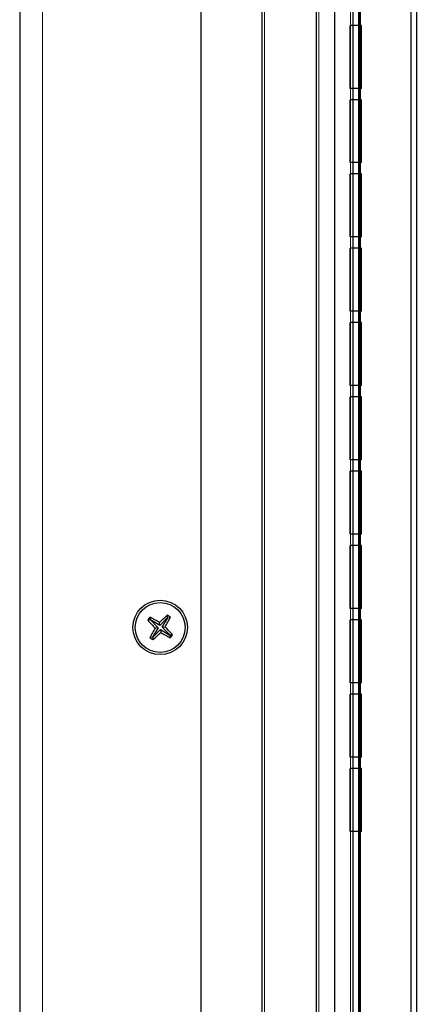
# Model space of a CAD drawing. Header units: millimetres. Extents: x 5 to 418, y 2 to 292.
# Tile 47 of 51: x 175 to 204, y 153 to 226. Entities that reach past the tile are written whole.
import ezdxf

# ---------------------------------------------------------------- set-up
doc = ezdxf.new("R2010")
doc.units = ezdxf.units.MM
doc.layers.add('SLD-0', color=7, linetype='Continuous')
doc.styles.add('SLDTEXTSTYLE0', font='TXT', dxfattribs={"width": 0.605})
doc.dimstyles.new('SLDDIMSTYLE0', dxfattribs={"dimtxt": 3.5, "dimasz": 3.302, "dimexe": 0, "dimexo": 0.0625, "dimgap": 0.875, "dimtad": 1, "dimlfac": 3, "dimrnd": 1e-09, "dimzin": 12, "dimdsep": 46, "dimtxsty": 'SLDTEXTSTYLE0', "dimsah": 1, "dimcen": 0.09, "dimadec": 0, "dimazin": 3, "dimtfac": 1, "dimtofl": 0, "dimtmove": 0, "dimatfit": 3, "dimfxl": 1, "dimfrac": 2, "dimtolj": 1, "dimtzin": 12, "dimarcsym": 0})

# ---------------------------------------------------------------- blocks, each defined once
blk = doc.blocks.new('_D_2')
at = {"layer": 'SLD-0', "color": 7}
for p, q in [((174.695, 259.752), (174.695, 270.752)), ((256.495, 223.252), (256.495, 270.752)), ((174.695, 269.752), (256.495, 269.752))]:
    blk.add_line(p, q, dxfattribs=at)
for points in [[(174.695, 269.752), (177.997, 269.244), (177.997, 270.26)], [(256.495, 269.752), (253.193, 270.26), (253.193, 269.244)]]:
    blk.add_solid(points, dxfattribs=at)
at = {"layer": 'SLD-0', "color": 7, "insert": (209.579, 274.264), "char_height": 3.5, "attachment_point": 1, "style": 'SLDTEXTSTYLE0'}
blk.add_mtext('245,4', dxfattribs=at)

msp = doc.modelspace()

# ---------------------------------------------------------------- linework, layer by layer
at = {"color": 7, "linetype": 'Continuous', "lineweight": 25}
for p, q in [((174.695, 259.752), (174.695, 84.752)), ((196.5283, 94.4388), (196.5283, 251.0853)), ((197.8616, 251.0853), (197.8616, 94.4184)), ((199.195, 251.0853), (199.195, 94.4388)), ((199.695, 95.238), (199.695, 250.7511)), ((192.5283, 114.9187), (192.5283, 249.5853)), ((188.0283, 248.9187), (188.0283, 138.0853)), ((203.4701, 244.3853), (203.4701, 98.752)), ((203.9109, 98.752), (203.9109, 244.3853)), ((184.3193, 181.6511), (184.2841, 181.844)), ((185.5788, 181.8063), (185.0104, 181.2304)), ((185.1734, 181.1032), (185.5941, 181.7943)), ((185.5788, 181.8063), (185.5661, 182.0019)), ((185.5941, 181.7943), (185.5788, 181.8063)), ((185.5941, 181.7943), (185.787, 181.8295)), ((184.3074, 181.6358), (184.1117, 181.6232)), ((184.3193, 181.6511), (184.3074, 181.6358)), ((184.3074, 181.6358), (184.8832, 181.0675)), ((185.0104, 181.2304), (184.3193, 181.6511)), ((184.8832, 181.0675), (184.4625, 180.3764)), ((184.8832, 181.0675), (184.6645, 181.0405)), ((185.0104, 181.2304), (184.9835, 181.4492)), ((185.1734, 181.1032), (185.3922, 181.1302)), ((185.7492, 180.5349), (185.1734, 181.1032)), ((184.4625, 180.3764), (184.2697, 180.3411)), ((184.4625, 180.3764), (184.4778, 180.3644)), ((184.4778, 180.3644), (185.0462, 180.9403)), ((184.4778, 180.3644), (184.4905, 180.1688)), ((185.0462, 180.9403), (185.0731, 180.7215)), ((185.0462, 180.9403), (185.7373, 180.5196)), ((185.7373, 180.5196), (185.7492, 180.5349)), ((185.7373, 180.5196), (185.7725, 180.3267)), ((185.7492, 180.5349), (185.9449, 180.5475))]:
    msp.add_line(p, q, dxfattribs=at)
at = {"color": 7, "linetype": 'Continuous', "lineweight": 18}
for p, q in [((176.3616, 259.752), (176.3616, 84.752)), ((196.6921, 251.0853), (196.6921, 94.4388)), ((199.0312, 94.4388), (199.0312, 251.0853)), ((199.6283, 94.9827), (199.6283, 250.752)), ((199.7628, 250.7511), (199.7628, 95.238)), ((192.6921, 249.5853), (192.6921, 114.9187)), ((196.5254, 117.7519), (196.5254, 247.7521))]:
    msp.add_line(p, q, dxfattribs=at)
at = {"color": 7, "linetype": 'Continuous'}
for p, q in [((199.0116, 220.7187), (199.0116, 225.3487)), ((199.845, 225.3487), (199.0116, 225.3487)), ((199.845, 220.7187), (199.845, 225.3487)), ((199.845, 220.7187), (199.0116, 220.7187)), ((199.0116, 215.2553), (199.0116, 219.8853)), ((199.845, 219.8853), (199.0116, 219.8853)), ((199.845, 215.2553), (199.845, 219.8853)), ((199.845, 215.2553), (199.0116, 215.2553)), ((199.0116, 209.792), (199.0116, 214.422)), ((199.845, 214.422), (199.0116, 214.422)), ((199.845, 209.792), (199.845, 214.422)), ((199.845, 209.792), (199.0116, 209.792)), ((199.0116, 204.3287), (199.0116, 208.9587)), ((199.845, 208.9587), (199.0116, 208.9587)), ((199.845, 204.3287), (199.845, 208.9587)), ((199.845, 204.3287), (199.0116, 204.3287)), ((199.0116, 198.8653), (199.0116, 203.4953)), ((199.845, 203.4953), (199.0116, 203.4953)), ((199.845, 198.8653), (199.845, 203.4953)), ((199.845, 198.8653), (199.0116, 198.8653)), ((199.0116, 193.402), (199.0116, 198.032)), ((199.845, 198.032), (199.0116, 198.032)), ((199.845, 193.402), (199.845, 198.032)), ((199.845, 193.402), (199.0116, 193.402)), ((199.0116, 187.9387), (199.0116, 192.5687)), ((199.845, 192.5687), (199.0116, 192.5687)), ((199.845, 187.9387), (199.845, 192.5687)), ((199.845, 187.9387), (199.0116, 187.9387)), ((199.0116, 182.4753), (199.0116, 187.1053)), ((199.845, 187.1053), (199.0116, 187.1053)), ((199.845, 182.4753), (199.845, 187.1053)), ((199.845, 182.4753), (199.0116, 182.4753)), ((199.0116, 177.012), (199.0116, 181.642)), ((199.845, 181.642), (199.0116, 181.642)), ((199.845, 177.012), (199.845, 181.642)), ((199.845, 177.012), (199.0116, 177.012)), ((199.0116, 171.5487), (199.0116, 176.1787)), ((199.845, 176.1787), (199.0116, 176.1787)), ((199.845, 171.5487), (199.845, 176.1787)), ((199.845, 171.5487), (199.0116, 171.5487)), ((199.0116, 166.0853), (199.0116, 170.7153)), ((199.845, 170.7153), (199.0116, 170.7153)), ((199.845, 166.0853), (199.845, 170.7153)), ((199.845, 166.0853), (199.0116, 166.0853))]:
    msp.add_line(p, q, dxfattribs=at)
at = {"color": 7, "linetype": 'Continuous', "lineweight": 25}
for radius in [2, 1.8333]:
    msp.add_circle((185.0283, 181.0853), radius, dxfattribs=at)
for centre, radius, start, end in [((199.5548, 169.7453), 19.4826, 141.610966, 142.434839), ((175.5191, 165.5007), 18.5453, 59.313716, 61.795169), ((198.0356, 168.2745), 18.5453, 132.250636, 134.732088), ((169.4436, 190.5945), 18.5453, 329.313716, 331.795169), ((173.6883, 166.5588), 19.4826, 51.610966, 52.434839), ((197.8392, 194.0926), 18.5453, 222.250636, 224.732088), ((200.613, 171.5761), 18.5453, 149.313716, 151.795169), ((172.2174, 168.0781), 18.5453, 42.250636, 44.732088), ((196.3683, 195.6119), 19.4826, 231.610966, 232.434839), ((172.0211, 193.8962), 18.5453, 312.250636, 314.732088), ((194.5375, 196.67), 18.5453, 239.313716, 241.795169), ((170.5018, 192.4254), 19.4826, 321.610966, 322.434839)]:
    msp.add_arc(centre, radius, start, end, dxfattribs=at)

# ---------------------------------------------------------------- dimensions: what is measured, and where the dimension line sits
at = {"layer": 'SLD-0', "color": 7}
dim = msp.add_linear_dim(base=(256.495, 269.752), p1=(174.695, 259.752), p2=(256.495, 223.252), dimstyle='SLDDIMSTYLE0', dxfattribs=at)
dim.commit()
dim.dimension.update_dxf_attribs({"geometry": '_D_2', "text_midpoint": (215.595, 269.752), "dimtype": 160})

doc.saveas('drawing.dxf')
